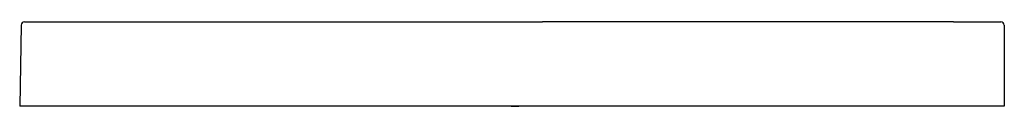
# Model space of a CAD drawing. Header units: millimetres. Extents: x -0.7 to 0.71, y 0 to 0.12.
import ezdxf

# ---------------------------------------------------------------- set-up
doc = ezdxf.new("R2010")
doc.units = ezdxf.units.MM
doc.layers.add('BLOCKS', color=3, linetype='Continuous')

msp = doc.modelspace()

# ---------------------------------------------------------------- linework, layer by layer
at = {"layer": 'BLOCKS'}
for p, q in [((-0.6936, 0.1151), (-0.6956, 0)), ((-0.6886, 0.12), (0.0489, 0.12)), ((0.08, 0.12), (0.0489, 0.12)), ((0.634, 0.12), (0.08, 0.12)), ((0.634, 0.12), (0.7015, 0.12)), ((0.7065, 0.1151), (0.7065, 0)), ((0.6956, 0), (-0.6956, 0)), ((0.0044, 0), (0.0154, 0)), ((0.7065, 0), (0.6956, 0))]:
    msp.add_line(p, q, dxfattribs=at)
for centre, start, end in [((-0.6886, 0.115), 90, 179), ((0.7015, 0.115), 1, 90)]:
    msp.add_arc(centre, 0.005, start, end, dxfattribs=at)

doc.saveas('drawing.dxf')
